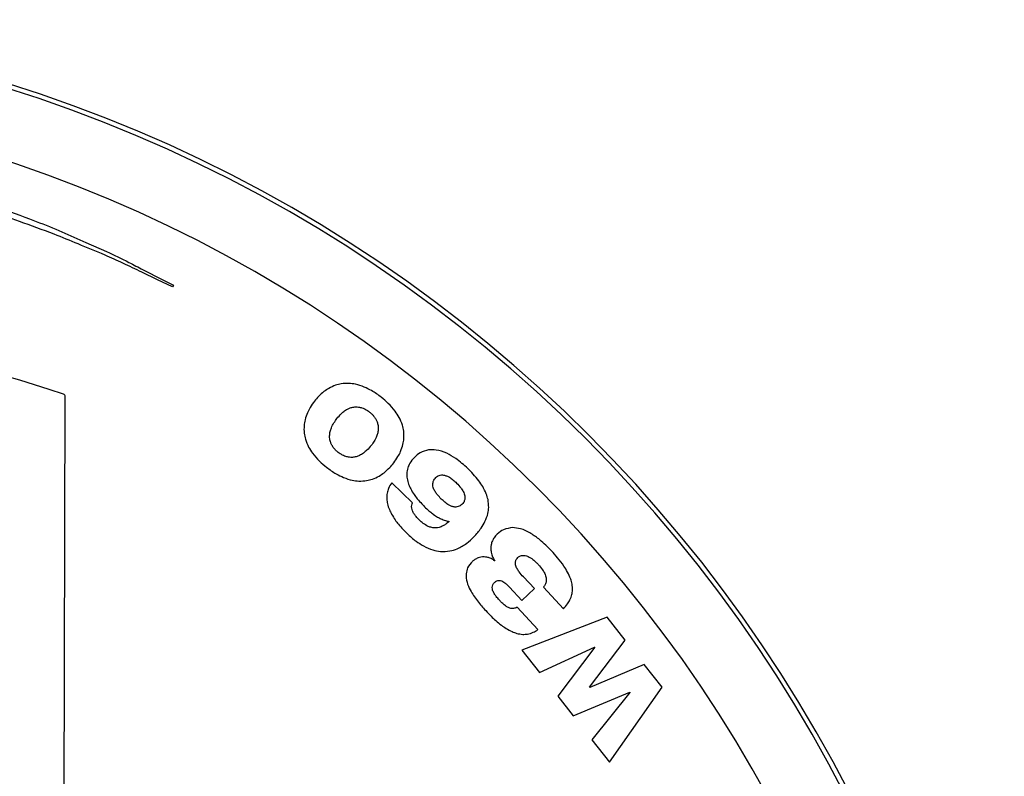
# Model space of a CAD drawing. Header units: millimetres. Extents: x 85 to 195, y -473 to -209.
# Tile 6 of 6: x 156 to 195, y -238 to -209. Entities that reach past the tile are written whole.
import ezdxf

# ---------------------------------------------------------------- set-up
doc = ezdxf.new("R2010")
doc.units = ezdxf.units.MM

msp = doc.modelspace()

# ---------------------------------------------------------------- linework, layer by layer
at = {"color": 7, "linetype": 'Continuous', "lineweight": 25}
for p, q in [((162.362, -218.967), (162.329, -219.033)), ((157.974, -304.147), (158.173, -223.291)), ((171.634, -227.408), (170.826, -226.629)), ((174.821, -229.658), (174.814, -229.664)), ((176.356, -230.739), (175.931, -230.283)), ((175.391, -230.681), (175.869, -231.193)), ((175.869, -231.193), (176.356, -230.739)), ((176.706, -230.682), (177.485, -231.517)), ((176.489, -232.327), (175.684, -231.463)), ((179.183, -231.842), (175.873, -233.125)), ((179.877, -232.73), (179.183, -231.842)), ((178.499, -234.562), (179.877, -232.73)), ((175.873, -233.125), (176.552, -233.994)), ((176.552, -233.994), (178.691, -233.005)), ((178.697, -233.013), (177.27, -234.913)), ((178.691, -233.005), (178.697, -233.013)), ((180.615, -233.675), (178.505, -234.569)), ((181.31, -234.564), (180.615, -233.675)), ((178.505, -234.569), (178.499, -234.562)), ((179.264, -237.465), (181.31, -234.564)), ((177.27, -234.913), (177.866, -235.677)), ((177.866, -235.677), (180.055, -234.752)), ((180.061, -234.76), (178.584, -236.596)), ((180.055, -234.752), (180.061, -234.76)), ((178.584, -236.596), (179.264, -237.465))]:
    msp.add_line(p, q, dxfattribs=at)
at = {"color": 7, "linetype": 'Continuous', "lineweight": 25, "flags": 128}
for points in [[(157.813, -216.802), (158.972, -217.31), (159.775, -217.661)], [(162.329, -219.033), (161.754, -218.759), (161.143, -218.469)], [(161.19, -218.369), (161.935, -218.749), (162.362, -218.967)]]:
    msp.add_lwpolyline(points, dxfattribs=at)
at = {"color": 7, "linetype": 'Continuous', "lineweight": 25}
for centre, radius, start, end in [((139.573, -263.673), 55, 0, 180), ((139.573, -263.673), 54.821, 0, 180), ((139.573, -263.673), 52.139, 0, 180), ((139.536, -278.715), 58.542, 71.50721, 108.20999), ((158.073, -223.291), 0.1, 359.8586, 71.5072)]:
    msp.add_arc(centre, radius, start, end, dxfattribs=at)
for points, knots in [([(155.325, -215.857), (155.812, -216.033), (156.645, -216.336), (157.469, -216.665), (157.813, -216.802)], [0, 0, 0, 0, 0.5831264, 1, 1, 1, 1]), ([(157.739, -216.99), (157.295, -216.825), (156.467, -216.519), (155.632, -216.232), (155.246, -216.099)], [0, 0, 0, 0, 0.537015, 1, 1, 1, 1]), ([(159.713, -217.801), (159.365, -217.658), (158.707, -217.387), (158.049, -217.117), (157.739, -216.99)], [0, 0, 0, 0, 0.529125, 1, 1, 1, 1]), ([(161.143, -218.469), (160.899, -218.351), (160.425, -218.123), (159.946, -217.906), (159.713, -217.801)], [0, 0, 0, 0, 0.515048, 1, 1, 1, 1]), ([(159.775, -217.661), (160.062, -217.802), (160.536, -218.033), (161.005, -218.274), (161.19, -218.369)], [0, 0, 0, 0, 0.605428, 1, 1, 1, 1]), ([(168.65, -222.852), (168.561, -222.888), (168.402, -222.951), (168.263, -223.051), (168.202, -223.095)], [0, 0, 0, 0, 0.55965, 1, 1, 1, 1]), ([(169.172, -222.78), (169.071, -222.781), (168.894, -222.781), (168.723, -222.831), (168.65, -222.852)], [0, 0, 0, 0, 0.56987, 1, 1, 1, 1]), ([(169.765, -222.92), (169.653, -222.879), (169.461, -222.807), (169.257, -222.788), (169.172, -222.78)], [0, 0, 0, 0, 0.583415, 1, 1, 1, 1]), ([(168.202, -223.095), (168.128, -223.156), (167.994, -223.267), (167.884, -223.402), (167.835, -223.462)], [0, 0, 0, 0, 0.556399, 1, 1, 1, 1]), ([(170.422, -223.315), (170.3, -223.224), (170.093, -223.071), (169.86, -222.964), (169.765, -222.92)], [0, 0, 0, 0, 0.591222, 1, 1, 1, 1]), ([(167.835, -223.462), (167.776, -223.542), (167.67, -223.685), (167.594, -223.846), (167.561, -223.915)], [0, 0, 0, 0, 0.563825, 1, 1, 1, 1]), ([(170.964, -223.857), (170.878, -223.752), (170.715, -223.553), (170.516, -223.391), (170.422, -223.315)], [0, 0, 0, 0, 0.52818, 1, 1, 1, 1]), ([(167.561, -223.915), (167.525, -224.006), (167.462, -224.167), (167.439, -224.339), (167.43, -224.415)], [0, 0, 0, 0, 0.560802, 1, 1, 1, 1]), ([(168.705, -224.141), (168.758, -224.077), (168.846, -223.968), (168.956, -223.881), (169, -223.847)], [0, 0, 0, 0, 0.5978262, 1, 1, 1, 1]), ([(169, -223.847), (169.052, -223.812), (169.139, -223.753), (169.24, -223.722), (169.281, -223.709)], [0, 0, 0, 0, 0.589907, 1, 1, 1, 1]), ([(169.281, -223.709), (169.33, -223.699), (169.416, -223.682), (169.504, -223.691), (169.541, -223.694)], [0, 0, 0, 0, 0.5735028, 1, 1, 1, 1]), ([(169.541, -223.694), (169.586, -223.703), (169.666, -223.719), (169.74, -223.752), (169.773, -223.767)], [0, 0, 0, 0, 0.562168, 1, 1, 1, 1]), ([(169.773, -223.767), (169.812, -223.787), (169.881, -223.824), (169.944, -223.872), (169.971, -223.892)], [0, 0, 0, 0, 0.565999, 1, 1, 1, 1]), ([(169.971, -223.892), (170.004, -223.92), (170.065, -223.97), (170.116, -224.03), (170.139, -224.057)], [0, 0, 0, 0, 0.552621, 1, 1, 1, 1]), ([(171.243, -224.398), (171.205, -224.295), (171.135, -224.102), (171.018, -223.935), (170.964, -223.857)], [0, 0, 0, 0, 0.5355323, 1, 1, 1, 1]), ([(167.43, -224.415), (167.426, -224.513), (167.42, -224.692), (167.463, -224.866), (167.482, -224.944)], [0, 0, 0, 0, 0.549929, 1, 1, 1, 1]), ([(168.488, -224.502), (168.519, -224.435), (168.58, -224.308), (168.664, -224.195), (168.705, -224.141)], [0, 0, 0, 0, 0.522382, 1, 1, 1, 1]), ([(170.139, -224.057), (170.166, -224.093), (170.215, -224.16), (170.246, -224.236), (170.26, -224.27)], [0, 0, 0, 0, 0.555129, 1, 1, 1, 1]), ([(170.26, -224.27), (170.275, -224.316), (170.303, -224.4), (170.305, -224.489), (170.306, -224.529)], [0, 0, 0, 0, 0.545778, 1, 1, 1, 1]), ([(171.299, -224.922), (171.302, -224.825), (171.307, -224.647), (171.263, -224.475), (171.243, -224.398)], [0, 0, 0, 0, 0.548995, 1, 1, 1, 1]), ([(168.418, -224.813), (168.423, -224.756), (168.433, -224.649), (168.47, -224.549), (168.488, -224.502)], [0, 0, 0, 0, 0.5303843, 1, 1, 1, 1]), ([(170.306, -224.529), (170.302, -224.585), (170.294, -224.689), (170.259, -224.787), (170.242, -224.833)], [0, 0, 0, 0, 0.5323355, 1, 1, 1, 1]), ([(167.482, -224.944), (167.519, -225.047), (167.588, -225.241), (167.705, -225.409), (167.759, -225.488)], [0, 0, 0, 0, 0.536185, 1, 1, 1, 1]), ([(168.462, -225.075), (168.447, -225.029), (168.421, -224.943), (168.419, -224.854), (168.418, -224.813)], [0, 0, 0, 0, 0.544569, 1, 1, 1, 1]), ([(168.584, -225.288), (168.557, -225.251), (168.508, -225.185), (168.476, -225.109), (168.462, -225.075)], [0, 0, 0, 0, 0.555383, 1, 1, 1, 1]), ([(170.035, -225.181), (169.982, -225.246), (169.893, -225.355), (169.782, -225.443), (169.738, -225.478)], [0, 0, 0, 0, 0.5968486, 1, 1, 1, 1]), ([(170.242, -224.833), (170.212, -224.898), (170.155, -225.021), (170.074, -225.129), (170.035, -225.181)], [0, 0, 0, 0, 0.524308, 1, 1, 1, 1]), ([(171.173, -225.415), (171.207, -225.326), (171.269, -225.166), (171.29, -224.997), (171.299, -224.922)], [0, 0, 0, 0, 0.559605, 1, 1, 1, 1]), ([(167.759, -225.488), (167.845, -225.593), (168.007, -225.792), (168.206, -225.954), (168.3, -226.03)], [0, 0, 0, 0, 0.528354, 1, 1, 1, 1]), ([(168.752, -225.453), (168.718, -225.425), (168.657, -225.375), (168.607, -225.315), (168.584, -225.288)], [0, 0, 0, 0, 0.552728, 1, 1, 1, 1]), ([(168.952, -225.576), (168.912, -225.556), (168.842, -225.52), (168.779, -225.473), (168.752, -225.453)], [0, 0, 0, 0, 0.5668152, 1, 1, 1, 1]), ([(169.738, -225.478), (169.686, -225.514), (169.597, -225.574), (169.495, -225.607), (169.453, -225.621)], [0, 0, 0, 0, 0.589008, 1, 1, 1, 1]), ([(170.905, -225.86), (170.963, -225.781), (171.066, -225.641), (171.14, -225.484), (171.173, -225.415)], [0, 0, 0, 0, 0.563084, 1, 1, 1, 1]), ([(172.259, -225.359), (172.144, -225.387), (171.934, -225.439), (171.776, -225.584), (171.704, -225.65)], [0, 0, 0, 0, 0.549114, 1, 1, 1, 1]), ([(172.959, -225.49), (172.825, -225.435), (172.599, -225.343), (172.357, -225.354), (172.259, -225.359)], [0, 0, 0, 0, 0.594718, 1, 1, 1, 1]), ([(173.779, -226.085), (173.627, -225.946), (173.377, -225.715), (173.078, -225.554), (172.959, -225.49)], [0, 0, 0, 0, 0.60436, 1, 1, 1, 1]), ([(169.188, -225.643), (169.142, -225.635), (169.061, -225.622), (168.985, -225.59), (168.952, -225.576)], [0, 0, 0, 0, 0.563978, 1, 1, 1, 1]), ([(169.453, -225.621), (169.403, -225.632), (169.315, -225.652), (169.226, -225.645), (169.188, -225.643)], [0, 0, 0, 0, 0.574347, 1, 1, 1, 1]), ([(170.529, -226.241), (170.604, -226.177), (170.741, -226.061), (170.855, -225.922), (170.905, -225.86)], [0, 0, 0, 0, 0.553892, 1, 1, 1, 1]), ([(171.704, -225.65), (171.641, -225.722), (171.535, -225.843), (171.476, -225.992), (171.452, -226.053)], [0, 0, 0, 0, 0.589897, 1, 1, 1, 1]), ([(168.3, -226.03), (168.423, -226.121), (168.63, -226.275), (168.864, -226.384), (168.96, -226.428)], [0, 0, 0, 0, 0.591645, 1, 1, 1, 1]), ([(170.077, -226.491), (170.167, -226.455), (170.327, -226.389), (170.467, -226.286), (170.529, -226.241)], [0, 0, 0, 0, 0.557488, 1, 1, 1, 1]), ([(171.452, -226.053), (171.433, -226.13), (171.4, -226.265), (171.415, -226.404), (171.421, -226.464)], [0, 0, 0, 0, 0.5631782, 1, 1, 1, 1]), ([(172.663, -226.348), (172.694, -226.339), (172.751, -226.323), (172.81, -226.33), (172.838, -226.333)], [0, 0, 0, 0, 0.5318954, 1, 1, 1, 1]), ([(174.207, -226.562), (174.134, -226.471), (174, -226.304), (173.848, -226.153), (173.779, -226.085)], [0, 0, 0, 0, 0.546965, 1, 1, 1, 1]), ([(168.96, -226.428), (169.072, -226.47), (169.264, -226.541), (169.468, -226.56), (169.553, -226.567)], [0, 0, 0, 0, 0.583723, 1, 1, 1, 1]), ([(169.553, -226.567), (169.655, -226.566), (169.833, -226.565), (170.004, -226.513), (170.077, -226.491)], [0, 0, 0, 0, 0.569651, 1, 1, 1, 1]), ([(170.826, -226.629), (170.779, -226.701), (170.698, -226.826), (170.663, -226.971), (170.649, -227.032)], [0, 0, 0, 0, 0.579078, 1, 1, 1, 1]), ([(171.421, -226.464), (171.438, -226.542), (171.469, -226.682), (171.533, -226.811), (171.562, -226.869)], [0, 0, 0, 0, 0.549953, 1, 1, 1, 1]), ([(172.425, -226.764), (172.421, -226.728), (172.415, -226.665), (172.433, -226.605), (172.44, -226.58)], [0, 0, 0, 0, 0.578491, 1, 1, 1, 1]), ([(172.44, -226.58), (172.454, -226.55), (172.478, -226.496), (172.518, -226.453), (172.536, -226.433)], [0, 0, 0, 0, 0.5528782, 1, 1, 1, 1]), ([(172.536, -226.433), (172.557, -226.413), (172.595, -226.378), (172.642, -226.357), (172.663, -226.348)], [0, 0, 0, 0, 0.555195, 1, 1, 1, 1]), ([(172.838, -226.333), (172.878, -226.343), (172.957, -226.362), (173.028, -226.402), (173.062, -226.421)], [0, 0, 0, 0, 0.513905, 1, 1, 1, 1]), ([(173.062, -226.421), (173.113, -226.455), (173.212, -226.521), (173.299, -226.602), (173.341, -226.642)], [0, 0, 0, 0, 0.51261, 1, 1, 1, 1]), ([(173.341, -226.642), (173.402, -226.704), (173.502, -226.805), (173.572, -226.928), (173.6, -226.976)], [0, 0, 0, 0, 0.61079, 1, 1, 1, 1]), ([(174.492, -227.06), (174.449, -226.964), (174.37, -226.789), (174.258, -226.633), (174.207, -226.562)], [0, 0, 0, 0, 0.546393, 1, 1, 1, 1]), ([(170.649, -227.032), (170.64, -227.109), (170.624, -227.247), (170.65, -227.384), (170.661, -227.444)], [0, 0, 0, 0, 0.557516, 1, 1, 1, 1]), ([(171.562, -226.869), (171.604, -226.943), (171.681, -227.077), (171.776, -227.198), (171.819, -227.252)], [0, 0, 0, 0, 0.552052, 1, 1, 1, 1]), ([(172.519, -226.989), (172.493, -226.947), (172.451, -226.876), (172.432, -226.796), (172.425, -226.764)], [0, 0, 0, 0, 0.602331, 1, 1, 1, 1]), ([(172.749, -227.262), (172.698, -227.21), (172.613, -227.126), (172.545, -227.028), (172.519, -226.989)], [0, 0, 0, 0, 0.606601, 1, 1, 1, 1]), ([(173.6, -226.976), (173.623, -227.029), (173.662, -227.116), (173.662, -227.21), (173.662, -227.247)], [0, 0, 0, 0, 0.606034, 1, 1, 1, 1]), ([(174.587, -227.585), (174.583, -227.485), (174.577, -227.305), (174.518, -227.135), (174.492, -227.06)], [0, 0, 0, 0, 0.556845, 1, 1, 1, 1]), ([(170.661, -227.444), (170.683, -227.522), (170.723, -227.663), (170.792, -227.793), (170.822, -227.851)], [0, 0, 0, 0, 0.54964, 1, 1, 1, 1]), ([(171.603, -227.616), (171.6, -227.576), (171.593, -227.504), (171.621, -227.438), (171.634, -227.408)], [0, 0, 0, 0, 0.560317, 1, 1, 1, 1]), ([(171.819, -227.252), (171.877, -227.32), (171.979, -227.441), (172.092, -227.552), (172.141, -227.601)], [0, 0, 0, 0, 0.5615078, 1, 1, 1, 1]), ([(173.048, -227.496), (172.994, -227.461), (172.888, -227.392), (172.795, -227.305), (172.749, -227.262)], [0, 0, 0, 0, 0.504176, 1, 1, 1, 1]), ([(173.578, -227.439), (173.556, -227.461), (173.516, -227.5), (173.469, -227.528), (173.448, -227.54)], [0, 0, 0, 0, 0.559272, 1, 1, 1, 1]), ([(173.662, -227.247), (173.655, -227.289), (173.643, -227.36), (173.597, -227.416), (173.578, -227.439)], [0, 0, 0, 0, 0.575402, 1, 1, 1, 1]), ([(170.822, -227.851), (170.867, -227.926), (170.948, -228.062), (171.046, -228.186), (171.089, -228.241)], [0, 0, 0, 0, 0.552372, 1, 1, 1, 1]), ([(171.696, -227.842), (171.671, -227.801), (171.629, -227.73), (171.611, -227.649), (171.603, -227.616)], [0, 0, 0, 0, 0.586258, 1, 1, 1, 1]), ([(171.891, -228.074), (171.85, -228.032), (171.778, -227.96), (171.72, -227.877), (171.696, -227.842)], [0, 0, 0, 0, 0.58249, 1, 1, 1, 1]), ([(172.141, -227.601), (172.196, -227.653), (172.292, -227.742), (172.395, -227.821), (172.439, -227.855)], [0, 0, 0, 0, 0.5779013, 1, 1, 1, 1]), ([(172.439, -227.855), (172.493, -227.892), (172.588, -227.958), (172.692, -228.008), (172.736, -228.03)], [0, 0, 0, 0, 0.569722, 1, 1, 1, 1]), ([(173.276, -227.574), (173.235, -227.567), (173.155, -227.553), (173.083, -227.515), (173.048, -227.496)], [0, 0, 0, 0, 0.506741, 1, 1, 1, 1]), ([(173.448, -227.54), (173.418, -227.552), (173.363, -227.575), (173.303, -227.574), (173.276, -227.574)], [0, 0, 0, 0, 0.537333, 1, 1, 1, 1]), ([(174.443, -228.139), (174.488, -228.036), (174.564, -227.858), (174.58, -227.666), (174.587, -227.585)], [0, 0, 0, 0, 0.579973, 1, 1, 1, 1]), ([(172.239, -228.323), (172.174, -228.288), (172.048, -228.219), (171.943, -228.122), (171.891, -228.074)], [0, 0, 0, 0, 0.512408, 1, 1, 1, 1]), ([(172.736, -228.03), (172.794, -228.054), (172.897, -228.098), (173.007, -228.122), (173.055, -228.133)], [0, 0, 0, 0, 0.557097, 1, 1, 1, 1]), ([(173.055, -228.133), (173.012, -228.169), (172.936, -228.232), (172.85, -228.281), (172.813, -228.303)], [0, 0, 0, 0, 0.568654, 1, 1, 1, 1]), ([(174.014, -228.728), (174.113, -228.62), (174.278, -228.44), (174.396, -228.225), (174.443, -228.139)], [0, 0, 0, 0, 0.5950547, 1, 1, 1, 1]), ([(171.089, -228.241), (171.149, -228.311), (171.255, -228.436), (171.371, -228.55), (171.423, -228.601)], [0, 0, 0, 0, 0.559416, 1, 1, 1, 1]), ([(171.423, -228.601), (171.537, -228.706), (171.733, -228.886), (171.962, -229.024), (172.058, -229.082)], [0, 0, 0, 0, 0.579196, 1, 1, 1, 1]), ([(172.544, -228.382), (172.488, -228.382), (172.383, -228.38), (172.285, -228.341), (172.239, -228.323)], [0, 0, 0, 0, 0.531036, 1, 1, 1, 1]), ([(172.813, -228.303), (172.765, -228.325), (172.679, -228.365), (172.585, -228.377), (172.544, -228.382)], [0, 0, 0, 0, 0.561027, 1, 1, 1, 1]), ([(174.921, -228.62), (174.875, -228.667), (174.797, -228.747), (174.748, -228.847), (174.728, -228.889)], [0, 0, 0, 0, 0.584699, 1, 1, 1, 1]), ([(175.516, -228.373), (175.395, -228.388), (175.172, -228.415), (174.999, -228.556), (174.921, -228.62)], [0, 0, 0, 0, 0.5454448, 1, 1, 1, 1]), ([(176.225, -228.6), (176.092, -228.527), (175.87, -228.404), (175.618, -228.382), (175.516, -228.373)], [0, 0, 0, 0, 0.597424, 1, 1, 1, 1]), ([(177.02, -229.273), (176.874, -229.123), (176.631, -228.872), (176.341, -228.678), (176.225, -228.6)], [0, 0, 0, 0, 0.598992, 1, 1, 1, 1]), ([(173.368, -229.191), (173.494, -229.126), (173.733, -229.004), (173.924, -228.816), (174.014, -228.728)], [0, 0, 0, 0, 0.52772, 1, 1, 1, 1]), ([(174.728, -228.889), (174.709, -228.94), (174.676, -229.031), (174.673, -229.127), (174.671, -229.168)], [0, 0, 0, 0, 0.56958, 1, 1, 1, 1]), ([(172.058, -229.082), (172.177, -229.14), (172.385, -229.243), (172.614, -229.278), (172.712, -229.293)], [0, 0, 0, 0, 0.573399, 1, 1, 1, 1]), ([(172.712, -229.293), (172.836, -229.296), (173.061, -229.302), (173.273, -229.225), (173.368, -229.191)], [0, 0, 0, 0, 0.550346, 1, 1, 1, 1]), ([(174.671, -229.168), (174.673, -229.219), (174.677, -229.309), (174.702, -229.396), (174.713, -229.433)], [0, 0, 0, 0, 0.565477, 1, 1, 1, 1]), ([(177.5, -229.862), (177.422, -229.755), (177.273, -229.549), (177.101, -229.362), (177.02, -229.273)], [0, 0, 0, 0, 0.524535, 1, 1, 1, 1]), ([(173.954, -229.685), (173.883, -229.763), (173.758, -229.9), (173.724, -230.081), (173.71, -230.159)], [0, 0, 0, 0, 0.568368, 1, 1, 1, 1]), ([(174.179, -229.546), (174.134, -229.566), (174.053, -229.601), (173.985, -229.659), (173.954, -229.685)], [0, 0, 0, 0, 0.543324, 1, 1, 1, 1]), ([(174.416, -229.508), (174.371, -229.509), (174.29, -229.511), (174.213, -229.535), (174.179, -229.546)], [0, 0, 0, 0, 0.549648, 1, 1, 1, 1]), ([(174.637, -229.553), (174.597, -229.539), (174.526, -229.514), (174.45, -229.51), (174.416, -229.508)], [0, 0, 0, 0, 0.551529, 1, 1, 1, 1]), ([(174.814, -229.664), (174.784, -229.639), (174.731, -229.594), (174.666, -229.566), (174.637, -229.553)], [0, 0, 0, 0, 0.5501347, 1, 1, 1, 1]), ([(174.713, -229.433), (174.73, -229.478), (174.758, -229.557), (174.802, -229.628), (174.821, -229.658)], [0, 0, 0, 0, 0.572884, 1, 1, 1, 1]), ([(175.619, -229.717), (175.628, -229.678), (175.644, -229.605), (175.697, -229.552), (175.721, -229.527)], [0, 0, 0, 0, 0.537438, 1, 1, 1, 1]), ([(175.685, -229.962), (175.661, -229.915), (175.621, -229.837), (175.62, -229.751), (175.619, -229.717)], [0, 0, 0, 0, 0.610147, 1, 1, 1, 1]), ([(175.721, -229.527), (175.75, -229.504), (175.802, -229.463), (175.866, -229.452), (175.894, -229.447)], [0, 0, 0, 0, 0.574749, 1, 1, 1, 1]), ([(175.894, -229.447), (175.931, -229.447), (175.999, -229.447), (176.062, -229.471), (176.092, -229.482)], [0, 0, 0, 0, 0.5379183, 1, 1, 1, 1]), ([(176.092, -229.482), (176.132, -229.501), (176.206, -229.537), (176.272, -229.586), (176.302, -229.608)], [0, 0, 0, 0, 0.537683, 1, 1, 1, 1]), ([(176.302, -229.608), (176.342, -229.641), (176.415, -229.702), (176.48, -229.77), (176.51, -229.801)], [0, 0, 0, 0, 0.545876, 1, 1, 1, 1]), ([(175.931, -230.283), (175.875, -230.221), (175.783, -230.121), (175.712, -230.006), (175.685, -229.962)], [0, 0, 0, 0, 0.61493, 1, 1, 1, 1]), ([(176.51, -229.801), (176.569, -229.867), (176.666, -229.975), (176.734, -230.103), (176.761, -230.153)], [0, 0, 0, 0, 0.607504, 1, 1, 1, 1]), ([(177.764, -230.365), (177.726, -230.273), (177.654, -230.097), (177.55, -229.938), (177.5, -229.862)], [0, 0, 0, 0, 0.524349, 1, 1, 1, 1]), ([(173.71, -230.159), (173.714, -230.272), (173.723, -230.492), (173.82, -230.691), (173.868, -230.788)], [0, 0, 0, 0, 0.509484, 1, 1, 1, 1]), ([(174.721, -230.7), (174.725, -230.66), (174.733, -230.584), (174.784, -230.529), (174.808, -230.503)], [0, 0, 0, 0, 0.535575, 1, 1, 1, 1]), ([(174.808, -230.503), (174.839, -230.477), (174.892, -230.433), (174.959, -230.423), (174.987, -230.42)], [0, 0, 0, 0, 0.5973334, 1, 1, 1, 1]), ([(174.987, -230.42), (175.022, -230.424), (175.09, -230.433), (175.148, -230.47), (175.176, -230.488)], [0, 0, 0, 0, 0.520206, 1, 1, 1, 1]), ([(175.176, -230.488), (175.216, -230.518), (175.293, -230.577), (175.359, -230.647), (175.391, -230.681)], [0, 0, 0, 0, 0.517143, 1, 1, 1, 1]), ([(176.819, -230.445), (176.808, -230.493), (176.788, -230.581), (176.732, -230.65), (176.706, -230.682)], [0, 0, 0, 0, 0.549928, 1, 1, 1, 1]), ([(176.761, -230.153), (176.784, -230.209), (176.823, -230.303), (176.82, -230.404), (176.819, -230.445)], [0, 0, 0, 0, 0.595535, 1, 1, 1, 1]), ([(177.836, -230.796), (177.834, -230.718), (177.831, -230.57), (177.786, -230.43), (177.764, -230.365)], [0, 0, 0, 0, 0.533585, 1, 1, 1, 1]), ([(173.868, -230.788), (173.957, -230.934), (174.132, -231.221), (174.359, -231.47), (174.47, -231.592)], [0, 0, 0, 0, 0.507484, 1, 1, 1, 1]), ([(174.803, -230.932), (174.778, -230.889), (174.737, -230.816), (174.725, -230.734), (174.721, -230.7)], [0, 0, 0, 0, 0.594098, 1, 1, 1, 1]), ([(177.736, -231.175), (177.765, -231.107), (177.818, -230.986), (177.831, -230.855), (177.836, -230.796)], [0, 0, 0, 0, 0.5581, 1, 1, 1, 1]), ([(175, -231.183), (174.958, -231.137), (174.886, -231.058), (174.827, -230.969), (174.803, -230.932)], [0, 0, 0, 0, 0.585405, 1, 1, 1, 1]), ([(175.223, -231.394), (175.181, -231.359), (175.102, -231.293), (175.033, -231.218), (175, -231.183)], [0, 0, 0, 0, 0.533457, 1, 1, 1, 1]), ([(177.485, -231.517), (177.54, -231.456), (177.636, -231.351), (177.706, -231.228), (177.736, -231.175)], [0, 0, 0, 0, 0.576502, 1, 1, 1, 1]), ([(174.47, -231.592), (174.54, -231.666), (174.665, -231.798), (174.799, -231.92), (174.857, -231.973)], [0, 0, 0, 0, 0.564979, 1, 1, 1, 1]), ([(175.443, -231.502), (175.4, -231.49), (175.32, -231.466), (175.254, -231.417), (175.223, -231.394)], [0, 0, 0, 0, 0.536747, 1, 1, 1, 1]), ([(175.684, -231.463), (175.639, -231.482), (175.56, -231.514), (175.477, -231.505), (175.443, -231.502)], [0, 0, 0, 0, 0.588043, 1, 1, 1, 1]), ([(174.857, -231.973), (174.93, -232.036), (175.059, -232.147), (175.201, -232.241), (175.261, -232.281)], [0, 0, 0, 0, 0.571886, 1, 1, 1, 1]), ([(175.261, -232.281), (175.337, -232.326), (175.468, -232.403), (175.613, -232.451), (175.674, -232.472)], [0, 0, 0, 0, 0.574493, 1, 1, 1, 1]), ([(176.087, -232.502), (176.165, -232.483), (176.309, -232.449), (176.433, -232.365), (176.489, -232.327)], [0, 0, 0, 0, 0.538148, 1, 1, 1, 1]), ([(175.674, -232.472), (175.751, -232.49), (175.887, -232.522), (176.026, -232.508), (176.087, -232.502)], [0, 0, 0, 0, 0.564796, 1, 1, 1, 1])]:
    msp.add_open_spline(points, degree=3, knots=knots, dxfattribs=at)

doc.saveas('drawing.dxf')
